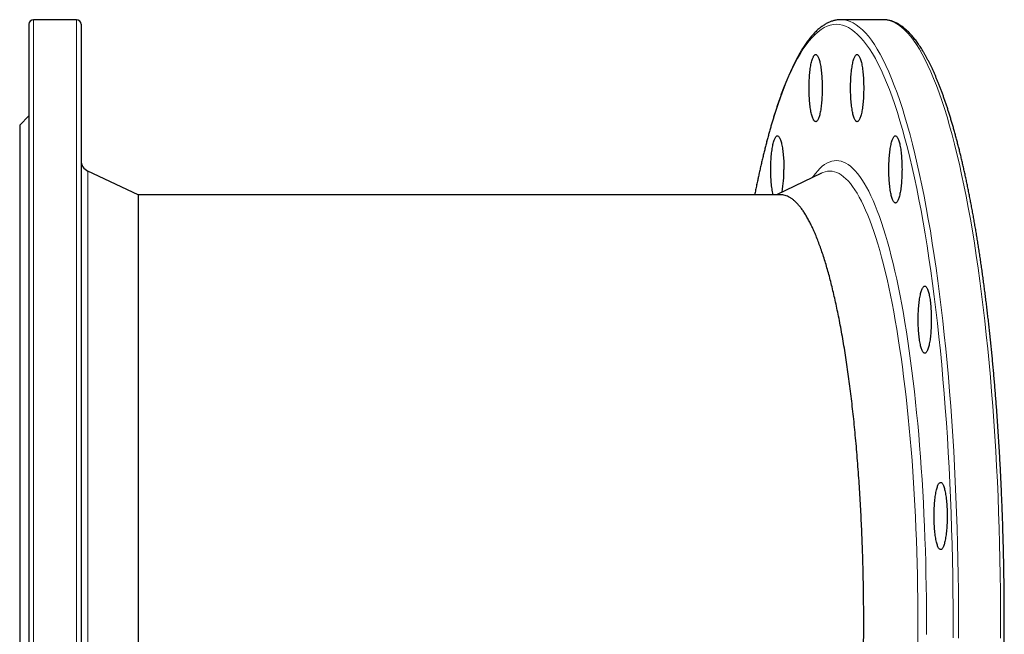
# Model space of a CAD drawing. Header units: millimetres. Extents: x -87 to 1014, y -318 to 879.
# Tile 2 of 3: x -87 to 337, y -63 to 202. Entities that reach past the tile are written whole.
import ezdxf

# ---------------------------------------------------------------- set-up
doc = ezdxf.new("R2010")
doc.units = ezdxf.units.MM

msp = doc.modelspace()

# ---------------------------------------------------------------- linework, layer by layer
at = {"color": 7, "linetype": 'Continuous', "lineweight": 25}
for p, q in [((-83.39, 199.73), (-83.39, -58.27)), ((-62.89, 201.73), (-81.39, 201.73)), ((-60.89, 199.73), (-60.89, -58.27)), ((285.05, 201.73), (266.91, 201.73)), ((285.26, 201.73), (285.05, 201.73)), ((-83.39, 160.23), (-87.39, 156.23)), ((-87.39, 156.23), (-87.39, -58.27)), ((-36.22, 126.23), (-58, 136.39)), ((258.59, 135.55), (239.09, 126.23)), ((240.76, 126.23), (-36.23, 126.23)), ((-87.39, -58.27), (-87.39, -272.77)), ((-83.39, -58.27), (-83.39, -316.27)), ((-60.89, -58.27), (-60.89, -316.27))]:
    msp.add_line(p, q, dxfattribs=at)
at = {"color": 8, "linetype": 'Continuous', "lineweight": 18}
for p, q in [((-81.39, 201.73), (-81.39, -58.27)), ((-62.89, 201.73), (-62.89, -58.27)), ((-58, 136.39), (-58, -58.27)), ((-81.39, -58.27), (-81.39, -318.27)), ((-62.89, -58.27), (-62.89, -318.27)), ((-58, -58.27), (-58, -252.92))]:
    msp.add_line(p, q, dxfattribs=at)
at = {"color": 8, "linetype": 'Continuous', "lineweight": 18, "flags": 128}
for points in [[(315.26, -65.02), (315.28, -58.27), (315.26, -51.51), (315.21, -44.77), (315.13, -38.03), (315, -31.3), (314.85, -24.59), (314.66, -17.91), (314.44, -11.25), (314.18, -4.63), (313.89, 1.96), (313.57, 8.51), (313.21, 15.01), (312.82, 21.46), (312.39, 27.85), (311.94, 34.19), (311.45, 40.46), (310.93, 46.67), (310.38, 52.8), (309.79, 58.86), (309.18, 64.84), (308.54, 70.73), (307.86, 76.54), (307.16, 82.25), (306.43, 87.86), (305.67, 93.38), (304.88, 98.79), (304.06, 104.1), (303.22, 109.29), (302.35, 114.37), (301.46, 119.33), (300.54, 124.16), (299.59, 128.88), (298.63, 133.46), (297.64, 137.92), (296.62, 142.24), (295.59, 146.42), (294.53, 150.46), (293.46, 154.36), (292.36, 158.11), (291.25, 161.71), (290.11, 165.17), (288.96, 168.47), (287.8, 171.61), (286.62, 174.6), (285.42, 177.43), (284.21, 180.09), (282.99, 182.6), (281.75, 184.93), (280.5, 187.1), (279.24, 189.11), (277.97, 190.94), (276.7, 192.6), (275.41, 194.09), (274.12, 195.41), (272.82, 196.56), (271.52, 197.52), (270.21, 198.32), (268.9, 198.94), (267.58, 199.38), (266.26, 199.64), (264.95, 199.73), (263.63, 199.64), (262.31, 199.38), (261, 198.94), (259.69, 198.32), (258.38, 197.52), (257.07, 196.56), (255.77, 195.41), (254.48, 194.09), (253.2, 192.6), (251.92, 190.94), (250.65, 189.11), (249.39, 187.1), (248.15, 184.93), (246.91, 182.6), (245.69, 180.09), (244.47, 177.43), (243.28, 174.6), (242.1, 171.61), (240.93, 168.47), (239.78, 165.17), (238.65, 161.71), (237.53, 158.11), (236.44, 154.36), (235.36, 150.46), (234.31, 146.42), (233.27, 142.24), (232.26, 137.92), (231.27, 133.46), (230.3, 128.88), (229.76, 126.23)], [(317.61, -65.07), (317.63, -58.27), (317.61, -51.46), (317.56, -44.66), (317.48, -37.87), (317.35, -31.09), (317.2, -24.33), (317.01, -17.6), (316.78, -10.89), (316.52, -4.21), (316.23, 2.43), (315.9, 9.02), (315.54, 15.58), (315.15, 22.08), (314.72, 28.52), (314.26, 34.91), (313.77, 41.23), (313.25, 47.48), (312.69, 53.66), (312.1, 59.77), (311.49, 65.79), (310.84, 71.73), (310.16, 77.58), (309.45, 83.34), (308.71, 89), (307.95, 94.56), (307.15, 100.01), (306.33, 105.35), (305.48, 110.59), (304.6, 115.71), (303.7, 120.7), (302.78, 125.58), (301.82, 130.33), (300.85, 134.95), (299.85, 139.44), (298.83, 143.79), (297.79, 148), (296.72, 152.08), (295.64, 156), (294.53, 159.79), (293.41, 163.42), (292.27, 166.9), (291.11, 170.22), (289.94, 173.39), (288.75, 176.4), (287.54, 179.25), (286.32, 181.94), (285.09, 184.46), (283.84, 186.82), (282.58, 189.01), (281.32, 191.02), (280.04, 192.87), (278.75, 194.55), (277.45, 196.05), (276.15, 197.38), (274.84, 198.53), (273.53, 199.51), (272.21, 200.31), (270.89, 200.93), (269.56, 201.38), (268.24, 201.64), (267.11, 201.73)], [(335.76, -65.07), (335.78, -58.27), (335.76, -51.46), (335.71, -44.66), (335.62, -37.87), (335.5, -31.09), (335.34, -24.33), (335.15, -17.6), (334.93, -10.89), (334.67, -4.21), (334.38, 2.43), (334.05, 9.02), (333.69, 15.58), (333.29, 22.08), (332.87, 28.52), (332.41, 34.91), (331.92, 41.23), (331.39, 47.48), (330.84, 53.66), (330.25, 59.77), (329.63, 65.79), (328.98, 71.73), (328.3, 77.58), (327.59, 83.34), (326.86, 89), (326.09, 94.56), (325.3, 100.01), (324.47, 105.35), (323.62, 110.59), (322.75, 115.71), (321.85, 120.7), (320.92, 125.58), (319.97, 130.33), (318.99, 134.95), (318, 139.44), (316.97, 143.79), (315.93, 148), (314.87, 152.08), (313.78, 156), (312.68, 159.79), (311.56, 163.42), (310.42, 166.9), (309.26, 170.22), (308.08, 173.39), (306.89, 176.4), (305.68, 179.25), (304.46, 181.94), (303.23, 184.46), (301.99, 186.82), (300.73, 189.01), (299.46, 191.02), (298.18, 192.87), (296.89, 194.55), (295.6, 196.05), (294.3, 197.38), (292.99, 198.53), (291.67, 199.51), (290.36, 200.31), (289.03, 200.93), (287.71, 201.38), (286.38, 201.64), (285.26, 201.73)], [(303.79, -63.48), (303.81, -58.27), (303.79, -53.05), (303.75, -47.84), (303.69, -42.64), (303.59, -37.45), (303.47, -32.27), (303.33, -27.11), (303.16, -21.97), (302.96, -16.86), (302.73, -11.77), (302.48, -6.72), (302.21, -1.7), (301.9, 3.28), (301.58, 8.22), (301.23, 13.11), (300.85, 17.96), (300.45, 22.75), (300.02, 27.48), (299.57, 32.16), (299.1, 36.77), (298.6, 41.32), (298.08, 45.81), (297.54, 50.22), (296.97, 54.55), (296.39, 58.81), (295.78, 62.99), (295.15, 67.08), (294.5, 71.09), (293.83, 75.01), (293.13, 78.84), (292.42, 82.58), (291.7, 86.22), (290.95, 89.75), (290.18, 93.19), (289.4, 96.53), (288.6, 99.76), (287.79, 102.88), (286.96, 105.89), (286.11, 108.78), (285.25, 111.56), (284.38, 114.23), (283.49, 116.78), (282.59, 119.21), (281.68, 121.51), (280.75, 123.7), (279.82, 125.75), (278.87, 127.69), (277.92, 129.49), (276.96, 131.17), (275.98, 132.71), (275, 134.13), (274.02, 135.41), (273.03, 136.56), (272.03, 137.58), (271.03, 138.46), (270.02, 139.21), (269.01, 139.83), (268, 140.3), (266.98, 140.64), (265.96, 140.85), (264.95, 140.92), (263.93, 140.85), (262.91, 140.64), (261.9, 140.3), (260.89, 139.83), (259.88, 139.21), (258.87, 138.46), (257.87, 137.58), (256.87, 136.56), (255.88, 135.41), (254.89, 134.13), (254.51, 133.6)], [(300.04, -68.46), (300.08, -63.36), (300.09, -58.27), (300.08, -53.17), (300.04, -48.08), (299.97, -43), (299.88, -37.92), (299.77, -32.86), (299.62, -27.82), (299.46, -22.8), (299.26, -17.8), (299.04, -12.83), (298.8, -7.89), (298.53, -2.98), (298.23, 1.88), (297.91, 6.71), (297.57, 11.49), (297.2, 16.22), (296.81, 20.9), (296.39, 25.53), (295.95, 30.1), (295.49, 34.61), (295, 39.06), (294.49, 43.44), (293.96, 47.75), (293.41, 51.98), (292.84, 56.15), (292.24, 60.23), (291.63, 64.23), (290.99, 68.15), (290.34, 71.98), (289.66, 75.72), (288.97, 79.37), (288.26, 82.93), (287.53, 86.39), (286.78, 89.75), (286.01, 93.01), (285.23, 96.16), (284.44, 99.21), (283.63, 102.15), (282.8, 104.98), (281.96, 107.7), (281.1, 110.31), (280.24, 112.8), (279.36, 115.17), (278.46, 117.42), (277.56, 119.56), (276.65, 121.57), (275.72, 123.46), (274.79, 125.22), (273.85, 126.86), (272.9, 128.37), (271.94, 129.75), (270.98, 131.01), (270.01, 132.13), (269.04, 133.13), (268.06, 133.99), (267.07, 134.72), (266.09, 135.32), (265.1, 135.79), (264.1, 136.12), (263.11, 136.32), (262.12, 136.39), (261.12, 136.32), (260.13, 136.12), (259.14, 135.79), (258.59, 135.55)]]:
    msp.add_lwpolyline(points, dxfattribs=at)
at = {"color": 7, "linetype": 'Continuous', "lineweight": 25, "flags": 128}
for points in [[(267.11, 201.73), (266.91, 201.73), (266.71, 201.73)], [(258.83, 172.22), (258.83, 171.44), (258.82, 170.66), (258.8, 169.89), (258.77, 169.13), (258.73, 168.37), (258.69, 167.62), (258.63, 166.89), (258.57, 166.18), (258.51, 165.48), (258.43, 164.8), (258.35, 164.14), (258.26, 163.51), (258.17, 162.9), (258.07, 162.31), (257.96, 161.76), (257.85, 161.23), (257.73, 160.74), (257.61, 160.28), (257.48, 159.86), (257.35, 159.47), (257.22, 159.12), (257.08, 158.8), (256.93, 158.53), (256.79, 158.29), (256.64, 158.09), (256.49, 157.94), (256.34, 157.82), (256.19, 157.75), (256.04, 157.72), (255.89, 157.73), (255.74, 157.78), (255.59, 157.87), (255.44, 158.01), (255.29, 158.19), (255.14, 158.4), (255, 158.66), (254.86, 158.95), (254.72, 159.29), (254.59, 159.66), (254.46, 160.07), (254.33, 160.51), (254.21, 160.98), (254.1, 161.49), (253.99, 162.03), (253.89, 162.6), (253.79, 163.2), (253.7, 163.82), (253.61, 164.47), (253.53, 165.14), (253.46, 165.82), (253.4, 166.53), (253.34, 167.26), (253.3, 168), (253.26, 168.75), (253.22, 169.51), (253.2, 170.28), (253.18, 171.05), (253.18, 171.83), (253.18, 172.61), (253.18, 173.38), (253.2, 174.16), (253.22, 174.93), (253.26, 175.69), (253.3, 176.44), (253.34, 177.18), (253.4, 177.9), (253.46, 178.61), (253.53, 179.3), (253.61, 179.97), (253.7, 180.61), (253.79, 181.23), (253.89, 181.83), (253.99, 182.4), (254.1, 182.94), (254.21, 183.45), (254.33, 183.92), (254.46, 184.37), (254.59, 184.77), (254.72, 185.14), (254.86, 185.48), (255, 185.77), (255.14, 186.03), (255.29, 186.25), (255.44, 186.42), (255.59, 186.56), (255.74, 186.65), (255.89, 186.7), (256.04, 186.71), (256.19, 186.68), (256.34, 186.61), (256.49, 186.5), (256.64, 186.34), (256.79, 186.14), (256.93, 185.91), (257.08, 185.63), (257.22, 185.32), (257.35, 184.96), (257.48, 184.57), (257.61, 184.15), (257.73, 183.69), (257.85, 183.2), (257.96, 182.67), (258.07, 182.12), (258.17, 181.54), (258.26, 180.93), (258.35, 180.29), (258.43, 179.63), (258.51, 178.95), (258.57, 178.26), (258.63, 177.54), (258.69, 176.81), (258.73, 176.06), (258.77, 175.31), (258.8, 174.54), (258.82, 173.77), (258.83, 172.99), (258.83, 172.22)], [(276.72, 172.22), (276.72, 171.44), (276.7, 170.66), (276.68, 169.89), (276.66, 169.13), (276.62, 168.37), (276.57, 167.62), (276.52, 166.89), (276.46, 166.18), (276.4, 165.48), (276.32, 164.8), (276.24, 164.14), (276.15, 163.51), (276.06, 162.9), (275.96, 162.31), (275.85, 161.76), (275.74, 161.23), (275.62, 160.74), (275.5, 160.28), (275.37, 159.86), (275.24, 159.47), (275.1, 159.12), (274.97, 158.8), (274.82, 158.53), (274.68, 158.29), (274.53, 158.09), (274.38, 157.94), (274.23, 157.82), (274.08, 157.75), (273.93, 157.72), (273.78, 157.73), (273.63, 157.78), (273.48, 157.87), (273.33, 158.01), (273.18, 158.19), (273.03, 158.4), (272.89, 158.66), (272.75, 158.95), (272.61, 159.29), (272.48, 159.66), (272.35, 160.07), (272.22, 160.51), (272.1, 160.98), (271.99, 161.49), (271.88, 162.03), (271.77, 162.6), (271.68, 163.2), (271.59, 163.82), (271.5, 164.47), (271.42, 165.14), (271.35, 165.82), (271.29, 166.53), (271.23, 167.26), (271.19, 168), (271.14, 168.75), (271.11, 169.51), (271.09, 170.28), (271.07, 171.05), (271.06, 171.83), (271.06, 172.61), (271.07, 173.38), (271.09, 174.16), (271.11, 174.93), (271.14, 175.69), (271.19, 176.44), (271.23, 177.18), (271.29, 177.9), (271.35, 178.61), (271.42, 179.3), (271.5, 179.97), (271.59, 180.61), (271.68, 181.23), (271.77, 181.83), (271.88, 182.4), (271.99, 182.94), (272.1, 183.45), (272.22, 183.92), (272.35, 184.37), (272.48, 184.77), (272.61, 185.14), (272.75, 185.48), (272.89, 185.77), (273.03, 186.03), (273.18, 186.25), (273.33, 186.42), (273.48, 186.56), (273.63, 186.65), (273.78, 186.7), (273.93, 186.71), (274.08, 186.68), (274.23, 186.61), (274.38, 186.5), (274.53, 186.34), (274.68, 186.14), (274.82, 185.91), (274.97, 185.63), (275.1, 185.32), (275.24, 184.96), (275.37, 184.57), (275.5, 184.15), (275.62, 183.69), (275.74, 183.2), (275.85, 182.67), (275.96, 182.12), (276.06, 181.54), (276.15, 180.93), (276.24, 180.29), (276.32, 179.63), (276.4, 178.95), (276.46, 178.26), (276.52, 177.54), (276.57, 176.81), (276.62, 176.06), (276.66, 175.31), (276.68, 174.54), (276.7, 173.77), (276.72, 172.99), (276.72, 172.22)], [(237.61, 126.23), (237.57, 126.4), (237.46, 126.94), (237.36, 127.51), (237.26, 128.11), (237.17, 128.73), (237.09, 129.38), (237.01, 130.05), (236.94, 130.74), (236.87, 131.44), (236.82, 132.17), (236.77, 132.91), (236.73, 133.66), (236.7, 134.42), (236.67, 135.19), (236.66, 135.96), (236.65, 136.74), (236.65, 137.52), (236.66, 138.29), (236.67, 139.07), (236.7, 139.84), (236.73, 140.6), (236.77, 141.35), (236.82, 142.09), (236.87, 142.81), (236.94, 143.52), (237.01, 144.21), (237.09, 144.88), (237.17, 145.52), (237.26, 146.15), (237.36, 146.74), (237.46, 147.31), (237.57, 147.85), (237.69, 148.36), (237.81, 148.83), (237.93, 149.28), (238.06, 149.68), (238.2, 150.06), (238.33, 150.39), (238.47, 150.68), (238.62, 150.94), (238.76, 151.16), (238.91, 151.33), (239.06, 151.47), (239.21, 151.56), (239.36, 151.62), (239.51, 151.63), (239.67, 151.59), (239.82, 151.52), (239.97, 151.41), (240.12, 151.25), (240.26, 151.05), (240.41, 150.82), (240.55, 150.54), (240.69, 150.23), (240.82, 149.87), (240.96, 149.48), (241.08, 149.06), (241.21, 148.6), (241.32, 148.11), (241.44, 147.58), (241.54, 147.03), (241.64, 146.45), (241.74, 145.84), (241.83, 145.2), (241.91, 144.54), (241.98, 143.87), (242.05, 143.17), (242.11, 142.45), (242.16, 141.72), (242.2, 140.97), (242.24, 140.22), (242.27, 139.45), (242.29, 138.68), (242.3, 137.91), (242.31, 137.13), (242.31, 137.13)], [(293.25, 137.13), (293.24, 136.35), (293.23, 135.57), (293.21, 134.8), (293.18, 134.04), (293.15, 133.28), (293.1, 132.54), (293.05, 131.8), (292.99, 131.09), (292.92, 130.39), (292.85, 129.71), (292.77, 129.05), (292.68, 128.42), (292.59, 127.81), (292.48, 127.22), (292.38, 126.67), (292.27, 126.15), (292.15, 125.65), (292.03, 125.19), (291.9, 124.77), (291.77, 124.38), (291.63, 124.03), (291.49, 123.71), (291.35, 123.44), (291.21, 123.2), (291.06, 123), (290.91, 122.85), (290.76, 122.73), (290.61, 122.66), (290.46, 122.63), (290.3, 122.64), (290.15, 122.69), (290, 122.78), (289.85, 122.92), (289.7, 123.1), (289.56, 123.31), (289.41, 123.57), (289.27, 123.86), (289.14, 124.2), (289, 124.57), (288.87, 124.98), (288.75, 125.42), (288.63, 125.89), (288.51, 126.4), (288.4, 126.94), (288.3, 127.51), (288.2, 128.11), (288.11, 128.73), (288.03, 129.38), (287.95, 130.05), (287.88, 130.74), (287.82, 131.44), (287.76, 132.17), (287.71, 132.91), (287.67, 133.66), (287.64, 134.42), (287.61, 135.19), (287.6, 135.96), (287.59, 136.74), (287.59, 137.52), (287.6, 138.29), (287.61, 139.07), (287.64, 139.84), (287.67, 140.6), (287.71, 141.35), (287.76, 142.09), (287.82, 142.81), (287.88, 143.52), (287.95, 144.21), (288.03, 144.88), (288.11, 145.52), (288.2, 146.15), (288.3, 146.74), (288.4, 147.31), (288.51, 147.85), (288.63, 148.36), (288.75, 148.83), (288.87, 149.28), (289, 149.68), (289.14, 150.06), (289.27, 150.39), (289.41, 150.68), (289.56, 150.94), (289.7, 151.16), (289.85, 151.33), (290, 151.47), (290.15, 151.56), (290.3, 151.62), (290.46, 151.63), (290.61, 151.59), (290.76, 151.52), (290.91, 151.41), (291.06, 151.25), (291.21, 151.05), (291.35, 150.82), (291.49, 150.54), (291.63, 150.23), (291.77, 149.87), (291.9, 149.48), (292.03, 149.06), (292.15, 148.6), (292.27, 148.11), (292.38, 147.58), (292.48, 147.03), (292.59, 146.45), (292.68, 145.84), (292.77, 145.2), (292.85, 144.54), (292.92, 143.87), (292.99, 143.17), (293.05, 142.45), (293.1, 141.72), (293.15, 140.97), (293.18, 140.22), (293.21, 139.45), (293.23, 138.68), (293.24, 137.91), (293.25, 137.13)], [(305.9, 72.29), (305.89, 71.51), (305.88, 70.74), (305.86, 69.96), (305.83, 69.2), (305.79, 68.44), (305.75, 67.7), (305.7, 66.97), (305.64, 66.25), (305.57, 65.55), (305.5, 64.87), (305.42, 64.21), (305.33, 63.58), (305.23, 62.97), (305.13, 62.39), (305.03, 61.83), (304.91, 61.31), (304.8, 60.82), (304.67, 60.36), (304.55, 59.93), (304.42, 59.54), (304.28, 59.19), (304.14, 58.88), (304, 58.6), (303.85, 58.36), (303.71, 58.17), (303.56, 58.01), (303.41, 57.9), (303.26, 57.82), (303.11, 57.79), (302.95, 57.8), (302.8, 57.85), (302.65, 57.95), (302.5, 58.08), (302.35, 58.26), (302.21, 58.48), (302.06, 58.73), (301.92, 59.03), (301.79, 59.36), (301.65, 59.73), (301.52, 60.14), (301.4, 60.58), (301.28, 61.06), (301.16, 61.57), (301.05, 62.11), (300.95, 62.68), (300.85, 63.27), (300.76, 63.89), (300.68, 64.54), (300.6, 65.21), (300.53, 65.9), (300.46, 66.61), (300.41, 67.33), (300.36, 68.07), (300.32, 68.82), (300.29, 69.58), (300.26, 70.35), (300.25, 71.12), (300.24, 71.9), (300.24, 72.68), (300.25, 73.46), (300.26, 74.23), (300.29, 75), (300.32, 75.76), (300.36, 76.51), (300.41, 77.25), (300.46, 77.97), (300.53, 78.68), (300.6, 79.37), (300.68, 80.04), (300.76, 80.69), (300.85, 81.31), (300.95, 81.91), (301.05, 82.47), (301.16, 83.01), (301.28, 83.52), (301.4, 84), (301.52, 84.44), (301.65, 84.85), (301.79, 85.22), (301.92, 85.55), (302.06, 85.85), (302.21, 86.1), (302.35, 86.32), (302.5, 86.5), (302.65, 86.63), (302.8, 86.73), (302.95, 86.78), (303.11, 86.79), (303.26, 86.76), (303.41, 86.68), (303.56, 86.57), (303.71, 86.41), (303.85, 86.22), (304, 85.98), (304.14, 85.71), (304.28, 85.39), (304.42, 85.04), (304.55, 84.65), (304.67, 84.22), (304.8, 83.76), (304.91, 83.27), (305.03, 82.75), (305.13, 82.19), (305.23, 81.61), (305.33, 81), (305.42, 80.37), (305.5, 79.71), (305.57, 79.03), (305.64, 78.33), (305.7, 77.61), (305.75, 76.88), (305.79, 76.14), (305.83, 75.38), (305.86, 74.62), (305.88, 73.84), (305.89, 73.07), (305.9, 72.29)], [(312.74, -12.42), (312.74, -13.2), (312.73, -13.98), (312.7, -14.75), (312.68, -15.51), (312.64, -16.27), (312.6, -17.01), (312.54, -17.75), (312.48, -18.46), (312.42, -19.16), (312.34, -19.84), (312.26, -20.5), (312.17, -21.13), (312.08, -21.74), (311.98, -22.33), (311.87, -22.88), (311.76, -23.4), (311.64, -23.9), (311.52, -24.36), (311.39, -24.78), (311.26, -25.17), (311.13, -25.52), (310.99, -25.84), (310.84, -26.11), (310.7, -26.35), (310.55, -26.55), (310.4, -26.7), (310.25, -26.82), (310.1, -26.89), (309.95, -26.92), (309.8, -26.91), (309.65, -26.86), (309.5, -26.76), (309.35, -26.63), (309.2, -26.45), (309.05, -26.24), (308.91, -25.98), (308.77, -25.68), (308.63, -25.35), (308.5, -24.98), (308.37, -24.57), (308.24, -24.13), (308.12, -23.65), (308.01, -23.15), (307.9, -22.61), (307.8, -22.04), (307.7, -21.44), (307.61, -20.82), (307.52, -20.17), (307.44, -19.5), (307.37, -18.81), (307.31, -18.11), (307.25, -17.38), (307.21, -16.64), (307.17, -15.89), (307.13, -15.13), (307.11, -14.36), (307.09, -13.59), (307.08, -12.81), (307.08, -12.03), (307.09, -11.26), (307.11, -10.48), (307.13, -9.71), (307.17, -8.95), (307.21, -8.2), (307.25, -7.46), (307.31, -6.74), (307.37, -6.03), (307.44, -5.34), (307.52, -4.67), (307.61, -4.03), (307.7, -3.4), (307.8, -2.81), (307.9, -2.24), (308.01, -1.7), (308.12, -1.19), (308.24, -0.71), (308.37, -0.27), (308.5, 0.14), (308.63, 0.51), (308.77, 0.84), (308.91, 1.14), (309.05, 1.39), (309.2, 1.61), (309.35, 1.78), (309.5, 1.92), (309.65, 2.01), (309.8, 2.07), (309.95, 2.08), (310.1, 2.04), (310.25, 1.97), (310.4, 1.86), (310.55, 1.7), (310.7, 1.51), (310.84, 1.27), (310.99, 0.99), (311.13, 0.68), (311.26, 0.33), (311.39, -0.06), (311.52, -0.49), (311.64, -0.95), (311.76, -1.44), (311.87, -1.96), (311.98, -2.52), (312.08, -3.1), (312.17, -3.71), (312.26, -4.35), (312.34, -5), (312.42, -5.68), (312.48, -6.38), (312.54, -7.1), (312.6, -7.83), (312.64, -8.58), (312.68, -9.33), (312.7, -10.1), (312.73, -10.87), (312.74, -11.64), (312.74, -12.42)]]:
    msp.add_lwpolyline(points, dxfattribs=at)
at = {"color": 7, "linetype": 'Continuous', "lineweight": 25}
for centre, radius, start, end in [((-81.39, 199.73), 2, 90, 180), ((-62.89, 199.73), 2, 0, 90), ((-55.89, 140.92), 5, 180, 245), ((184.11, 136.61), 58.19, 350.9184, 0.5123)]:
    msp.add_arc(centre, radius, start, end, dxfattribs=at)
for points, knots in [([(266.67, 201.73), (266.62, 201.73), (266.36, 201.73), (265.87, 201.69), (265.21, 201.62), (264.55, 201.5), (263.89, 201.35), (263.23, 201.16), (262.57, 200.94), (261.91, 200.67), (261.25, 200.37), (260.59, 200.03), (259.94, 199.65), (259.28, 199.23), (258.63, 198.77), (257.97, 198.27), (257.32, 197.74), (256.67, 197.16), (256.03, 196.55), (255.38, 195.89), (254.74, 195.2), (254.11, 194.48), (253.48, 193.71), (252.85, 192.91), (252.23, 192.07), (251.61, 191.2), (250.99, 190.29), (250.38, 189.35), (249.78, 188.37), (249.18, 187.36), (248.58, 186.31), (247.99, 185.23), (247.4, 184.11), (246.81, 182.96), (246.23, 181.78), (245.65, 180.56), (245.08, 179.31), (244.51, 178.02), (243.95, 176.71), (243.39, 175.36), (242.83, 173.97), (242.28, 172.56), (241.73, 171.11), (241.18, 169.63), (240.64, 168.12), (240.11, 166.57), (239.57, 165), (239.05, 163.39), (238.52, 161.75), (238, 160.08), (237.49, 158.38), (236.98, 156.65), (236.47, 154.89), (235.97, 153.1), (235.47, 151.28), (234.98, 149.43), (234.49, 147.55), (234.01, 145.64), (233.53, 143.7), (233.05, 141.73), (232.58, 139.74), (232.12, 137.71), (231.66, 135.66), (231.21, 133.58), (230.76, 131.48), (230.31, 129.34), (229.96, 127.59), (229.75, 126.55), (229.69, 126.23)], [0, 0, 0, 0, 0.002819, 0.01706, 0.031312, 0.0456, 0.059948, 0.074379, 0.088911, 0.10356, 0.118335, 0.133244, 0.148287, 0.16346, 0.178755, 0.194162, 0.209667, 0.225256, 0.240915, 0.256628, 0.272384, 0.288171, 0.303978, 0.319799, 0.335625, 0.351452, 0.367274, 0.383089, 0.398895, 0.414691, 0.430476, 0.446249, 0.46201, 0.477759, 0.493496, 0.509223, 0.524938, 0.540642, 0.556337, 0.572021, 0.587697, 0.603364, 0.619022, 0.634673, 0.650317, 0.665953, 0.681584, 0.697207, 0.712826, 0.728438, 0.744046, 0.759648, 0.775246, 0.79084, 0.80643, 0.822015, 0.837597, 0.853176, 0.868752, 0.884324, 0.899894, 0.91546, 0.931024, 0.946586, 0.962146, 0.977703, 0.993258, 1, 1, 1, 1]), ([(285.28, -318.26), (285.34, -318.26), (285.62, -318.26), (286.11, -318.23), (286.78, -318.15), (287.44, -318.03), (288.1, -317.88), (288.76, -317.69), (289.42, -317.46), (290.08, -317.2), (290.73, -316.89), (291.39, -316.55), (292.05, -316.17), (292.71, -315.75), (293.36, -315.29), (294.01, -314.79), (294.67, -314.25), (295.31, -313.68), (295.96, -313.06), (296.6, -312.41), (297.24, -311.71), (297.88, -310.99), (298.51, -310.22), (299.13, -309.42), (299.76, -308.58), (300.38, -307.7), (300.99, -306.79), (301.6, -305.85), (302.21, -304.87), (302.81, -303.85), (303.41, -302.81), (304, -301.72), (304.59, -300.6), (305.17, -299.45), (305.75, -298.27), (306.33, -297.05), (306.9, -295.8), (307.47, -294.51), (308.04, -293.19), (308.6, -291.84), (309.15, -290.46), (309.71, -289.04), (310.26, -287.59), (310.8, -286.11), (311.34, -284.6), (311.88, -283.05), (312.41, -281.47), (312.94, -279.87), (313.46, -278.23), (313.98, -276.56), (314.49, -274.85), (315, -273.12), (315.51, -271.36), (316.01, -269.57), (316.51, -267.75), (317, -265.89), (317.49, -264.01), (317.97, -262.1), (318.45, -260.16), (318.93, -258.19), (319.39, -256.2), (319.86, -254.17), (320.32, -252.12), (320.77, -250.04), (321.22, -247.93), (321.66, -245.8), (322.1, -243.64), (322.54, -241.45), (322.97, -239.24), (323.39, -237), (323.81, -234.74), (324.22, -232.45), (324.63, -230.13), (325.03, -227.79), (325.42, -225.43), (325.81, -223.04), (326.2, -220.63), (326.57, -218.2), (326.95, -215.74), (327.31, -213.26), (327.68, -210.76), (328.03, -208.24), (328.38, -205.7), (328.72, -203.13), (329.06, -200.55), (329.39, -197.94), (329.72, -195.31), (330.03, -192.67), (330.35, -190), (330.65, -187.32), (330.95, -184.62), (331.24, -181.9), (331.53, -179.16), (331.81, -176.4), (332.09, -173.63), (332.35, -170.84), (332.61, -168.04), (332.87, -165.22), (333.12, -162.38), (333.36, -159.53), (333.59, -156.67), (333.82, -153.79), (334.04, -150.89), (334.25, -147.99), (334.46, -145.07), (334.66, -142.14), (334.85, -139.19), (335.04, -136.24), (335.22, -133.27), (335.39, -130.29), (335.56, -127.31), (335.71, -124.31), (335.86, -121.3), (336.01, -118.29), (336.15, -115.26), (336.28, -112.23), (336.4, -109.19), (336.52, -106.14), (336.62, -103.09), (336.73, -100.03), (336.82, -96.96), (336.91, -93.89), (336.99, -90.81), (337.06, -87.73), (337.12, -84.64), (337.18, -81.55), (337.23, -78.46), (337.28, -75.36), (337.31, -72.27), (337.34, -69.16), (337.36, -66.06), (337.38, -62.96), (337.39, -59.85), (337.39, -56.75), (337.38, -53.65), (337.37, -50.54), (337.34, -47.44), (337.31, -44.34), (337.28, -41.24), (337.23, -38.14), (337.18, -35.05), (337.13, -31.96), (337.06, -28.88), (336.99, -25.79), (336.91, -22.72), (336.82, -19.64), (336.73, -16.58), (336.63, -13.52), (336.52, -10.46), (336.4, -7.41), (336.28, -4.37), (336.15, -1.34), (336.01, 1.68), (335.87, 4.7), (335.72, 7.71), (335.56, 10.7), (335.39, 13.69), (335.22, 16.67), (335.04, 19.63), (334.86, 22.59), (334.66, 25.53), (334.46, 28.47), (334.26, 31.38), (334.04, 34.29), (333.82, 37.18), (333.6, 40.06), (333.36, 42.93), (333.12, 45.78), (332.87, 48.62), (332.62, 51.44), (332.36, 54.24), (332.09, 57.03), (331.82, 59.8), (331.54, 62.56), (331.25, 65.3), (330.96, 68.02), (330.66, 70.72), (330.35, 73.4), (330.04, 76.07), (329.72, 78.72), (329.4, 81.34), (329.07, 83.95), (328.73, 86.53), (328.39, 89.1), (328.04, 91.64), (327.68, 94.17), (327.32, 96.67), (326.96, 99.15), (326.58, 101.6), (326.21, 104.04), (325.82, 106.45), (325.43, 108.84), (325.04, 111.2), (324.63, 113.54), (324.23, 115.85), (323.82, 118.14), (323.4, 120.41), (322.98, 122.65), (322.55, 124.86), (322.11, 127.05), (321.68, 129.21), (321.23, 131.34), (320.78, 133.45), (320.33, 135.53), (319.87, 137.58), (319.41, 139.61), (318.94, 141.6), (318.47, 143.57), (317.99, 145.51), (317.5, 147.42), (317.02, 149.3), (316.52, 151.16), (316.03, 152.98), (315.53, 154.77), (315.02, 156.53), (314.51, 158.27), (314, 159.97), (313.48, 161.64), (312.95, 163.28), (312.43, 164.88), (311.89, 166.46), (311.36, 168.01), (310.82, 169.52), (310.28, 171), (309.73, 172.45), (309.18, 173.87), (308.62, 175.25), (308.06, 176.6), (307.49, 177.92), (306.93, 179.21), (306.35, 180.46), (305.78, 181.68), (305.2, 182.86), (304.61, 184.01), (304.03, 185.13), (303.43, 186.22), (302.84, 187.27), (302.24, 188.28), (301.63, 189.26), (301.02, 190.21), (300.41, 191.12), (299.79, 191.99), (299.17, 192.84), (298.54, 193.64), (297.91, 194.41), (297.27, 195.14), (296.63, 195.84), (295.99, 196.5), (295.34, 197.12), (294.68, 197.7), (294.03, 198.25), (293.36, 198.75), (292.7, 199.22), (292.03, 199.64), (291.36, 200.03), (290.69, 200.38), (290.02, 200.68), (289.35, 200.95), (288.68, 201.18), (288.01, 201.37), (287.34, 201.52), (286.68, 201.63), (286.01, 201.7), (285.55, 201.73), (285.31, 201.73), (285.3, 201.73)], [0, 0, 0, 0, 0.0009038, 0.0044175, 0.007934, 0.0114595, 0.0150002, 0.0185614, 0.0221478, 0.0257631, 0.0294098, 0.0330893, 0.0368019, 0.0405465, 0.0443213, 0.0481235, 0.0519497, 0.0557966, 0.0596604, 0.0635378, 0.0674254, 0.0713205, 0.0752208, 0.0791241, 0.0830288, 0.0869335, 0.0908371, 0.094739, 0.0986387, 0.1025357, 0.10643, 0.1103214, 0.1142099, 0.1180955, 0.1219781, 0.125858, 0.1297351, 0.1336097, 0.1374817, 0.1413514, 0.1452188, 0.1490841, 0.1529474, 0.1568087, 0.1606682, 0.164526, 0.1683823, 0.1722369, 0.1760902, 0.1799421, 0.1837928, 0.1876422, 0.1914905, 0.1953378, 0.1991841, 0.2030294, 0.2068738, 0.2107173, 0.2145601, 0.2184021, 0.2222434, 0.2260841, 0.229924, 0.2337634, 0.2376022, 0.2414405, 0.2452782, 0.2491155, 0.2529523, 0.2567887, 0.2606246, 0.2644601, 0.2682953, 0.2721301, 0.2759645, 0.2797987, 0.2836325, 0.287466, 0.2912992, 0.2951322, 0.2989649, 0.3027974, 0.3066296, 0.3104616, 0.3142934, 0.318125, 0.3219564, 0.3257876, 0.3296187, 0.3334495, 0.3372802, 0.3411108, 0.3449412, 0.3487714, 0.3526016, 0.3564315, 0.3602614, 0.3640912, 0.3679208, 0.3717503, 0.3755798, 0.3794091, 0.3832383, 0.3870675, 0.3908966, 0.3947255, 0.3985545, 0.4023833, 0.406212, 0.4100407, 0.4138694, 0.417698, 0.4215265, 0.4253549, 0.4291834, 0.4330117, 0.43684, 0.4406683, 0.4444966, 0.4483248, 0.452153, 0.4559811, 0.4598092, 0.4636373, 0.4674654, 0.4712934, 0.4751214, 0.4789494, 0.4827774, 0.4866054, 0.4904334, 0.4942614, 0.4980893, 0.5019173, 0.5057453, 0.5095732, 0.5134012, 0.5172292, 0.5210572, 0.5248852, 0.5287132, 0.5325412, 0.5363692, 0.5401973, 0.5440254, 0.5478535, 0.5516816, 0.5555098, 0.559338, 0.5631662, 0.5669945, 0.5708228, 0.5746511, 0.5784795, 0.582308, 0.5861365, 0.589965, 0.5937936, 0.5976223, 0.6014511, 0.6052799, 0.6091087, 0.6129377, 0.6167667, 0.6205958, 0.624425, 0.6282543, 0.6320837, 0.6359132, 0.6397428, 0.6435725, 0.6474023, 0.6512323, 0.6550623, 0.6588925, 0.6627229, 0.6665534, 0.670384, 0.6742148, 0.6780457, 0.6818769, 0.6857082, 0.6895397, 0.6933714, 0.6972033, 0.7010354, 0.7048677, 0.7087003, 0.7125331, 0.7163662, 0.7201996, 0.7240332, 0.7278672, 0.7317014, 0.735536, 0.739371, 0.7432063, 0.747042, 0.7508781, 0.7547146, 0.7585516, 0.762389, 0.7662269, 0.7700654, 0.7739044, 0.777744, 0.7815842, 0.785425, 0.7892666, 0.7931088, 0.7969518, 0.8007956, 0.8046403, 0.8084859, 0.8123324, 0.8161799, 0.8200286, 0.8238783, 0.8277293, 0.8315815, 0.8354351, 0.8392902, 0.8431468, 0.847005, 0.8508649, 0.8547266, 0.8585903, 0.862456, 0.8663239, 0.8701941, 0.8740666, 0.8779417, 0.8818194, 0.8856999, 0.8895831, 0.8934693, 0.8973585, 0.9012506, 0.9051456, 0.9090435, 0.912944, 0.9168468, 0.9207515, 0.9246573, 0.9285633, 0.932468, 0.9363698, 0.9402666, 0.9441561, 0.9480354, 0.9519012, 0.9557501, 0.9595782, 0.9633819, 0.9671577, 0.9709027, 0.974615, 0.9782936, 0.9819387, 0.9855518, 0.9891359, 0.9926948, 0.9962335, 0.9997576, 1, 1, 1, 1]), ([(-36.23, 126.22), (-36.23, 126.22), (-36.23, 126.22), (-36.23, 126.06), (-36.23, 125.76), (-36.23, 125.3), (-36.23, 124.69), (-36.23, 123.92), (-36.23, 122.99), (-36.23, 121.93), (-36.23, 120.74), (-36.23, 119.44), (-36.23, 117.99), (-36.22, 116.42), (-36.22, 114.71), (-36.22, 112.87), (-36.22, 110.89), (-36.22, 108.76), (-36.22, 106.45), (-36.22, 103.96), (-36.22, 101.34), (-36.22, 98.63), (-36.22, 95.83), (-36.22, 92.97), (-36.22, 89.99), (-36.22, 86.9), (-36.22, 83.69), (-36.22, 80.38), (-36.22, 76.96), (-36.22, 73.38), (-36.22, 69.63), (-36.22, 65.71), (-36.22, 61.69), (-36.22, 57.63), (-36.22, 53.55), (-36.22, 49.45), (-36.22, 45.27), (-36.22, 41.01), (-36.22, 36.67), (-36.22, 32.26), (-36.22, 27.78), (-36.22, 23.16), (-36.22, 18.39), (-36.22, 13.48), (-36.22, 8.51), (-36.22, 3.57), (-36.22, -1.34), (-36.22, -6.21), (-36.22, -11.13), (-36.22, -16.08), (-36.22, -21.06), (-36.22, -26.06), (-36.22, -31.1), (-36.22, -36.24), (-36.22, -41.48), (-36.22, -46.83), (-36.22, -52.19), (-36.22, -57.46), (-36.22, -62.65), (-36.22, -67.75), (-36.22, -72.84), (-36.22, -77.91), (-36.22, -82.98), (-36.22, -88.02), (-36.22, -93.04), (-36.22, -98.12), (-36.22, -103.26), (-36.22, -108.44), (-36.22, -113.58), (-36.22, -118.59), (-36.22, -123.46), (-36.22, -128.21), (-36.22, -132.9), (-36.22, -137.54), (-36.22, -142.11), (-36.22, -146.62), (-36.22, -151.07), (-36.22, -155.51), (-36.22, -159.96), (-36.22, -164.39), (-36.22, -168.73), (-36.22, -172.91), (-36.22, -176.93), (-36.22, -180.79), (-36.22, -184.55), (-36.22, -188.22), (-36.22, -191.79), (-36.22, -195.26), (-36.22, -198.63), (-36.22, -201.94), (-36.22, -205.19), (-36.22, -208.37), (-36.22, -211.43), (-36.22, -214.31), (-36.22, -217.01), (-36.22, -219.55), (-36.22, -221.97), (-36.22, -224.26), (-36.22, -226.42), (-36.22, -228.46), (-36.22, -230.36), (-36.22, -232.17), (-36.23, -233.86), (-36.23, -235.44), (-36.23, -236.86), (-36.23, -238.11), (-36.23, -239.2), (-36.23, -240.13), (-36.23, -240.93), (-36.23, -241.58), (-36.23, -242.09), (-36.23, -242.47), (-36.23, -242.69), (-36.23, -242.79), (-36.23, -242.76), (-36.23, -242.76)], [0, 0, 0, 0, 0.005828, 0.014628, 0.023428, 0.032224, 0.041473, 0.050726, 0.059978, 0.069227, 0.078024, 0.086823, 0.095623, 0.10442, 0.113216, 0.122016, 0.130816, 0.139612, 0.148861, 0.158114, 0.167366, 0.176615, 0.185412, 0.194211, 0.203011, 0.211808, 0.220604, 0.229404, 0.238204, 0.247, 0.256249, 0.265501, 0.274754, 0.284003, 0.292799, 0.301599, 0.310399, 0.319195, 0.327992, 0.336791, 0.345591, 0.354387, 0.363636, 0.372889, 0.382141, 0.39139, 0.400187, 0.408986, 0.417786, 0.426582, 0.435379, 0.444178, 0.452978, 0.461774, 0.471023, 0.480276, 0.489528, 0.498777, 0.507573, 0.516373, 0.525173, 0.533969, 0.542765, 0.551565, 0.560365, 0.569161, 0.57841, 0.587662, 0.596915, 0.606164, 0.61496, 0.62376, 0.632559, 0.641356, 0.650152, 0.658952, 0.667751, 0.676548, 0.685796, 0.695049, 0.704302, 0.71355, 0.722347, 0.731146, 0.739946, 0.748742, 0.757539, 0.766338, 0.775138, 0.783935, 0.793183, 0.802436, 0.811688, 0.820937, 0.829733, 0.838533, 0.847333, 0.856129, 0.864926, 0.873725, 0.882525, 0.891322, 0.90057, 0.909823, 0.919076, 0.928324, 0.937121, 0.945921, 0.95472, 0.963517, 0.972313, 0.981113, 0.989913, 0.998709, 1, 1, 1, 1]), ([(240.75, -242.75), (240.84, -242.76), (241.25, -242.78), (241.99, -242.68), (242.99, -242.44), (243.98, -242.05), (244.97, -241.52), (245.95, -240.86), (246.94, -240.05), (247.91, -239.11), (248.9, -238), (249.9, -236.74), (250.91, -235.3), (251.91, -233.71), (252.88, -232.01), (253.83, -230.19), (254.75, -228.27), (255.66, -226.22), (256.56, -224.05), (257.45, -221.74), (258.32, -219.32), (259.18, -216.76), (260.05, -214.05), (260.91, -211.16), (261.76, -208.09), (262.6, -204.9), (263.41, -201.63), (264.19, -198.31), (264.93, -194.94), (265.66, -191.46), (266.37, -187.88), (267.06, -184.2), (267.73, -180.42), (268.38, -176.55), (269.01, -172.53), (269.64, -168.34), (270.25, -163.99), (270.84, -159.55), (271.39, -155.1), (271.91, -150.65), (272.39, -146.2), (272.86, -141.68), (273.29, -137.1), (273.71, -132.46), (274.09, -127.76), (274.45, -123.01), (274.8, -118.13), (275.12, -113.11), (275.41, -107.97), (275.68, -102.78), (275.91, -97.65), (276.12, -92.56), (276.29, -87.54), (276.43, -82.49), (276.55, -77.43), (276.64, -72.35), (276.7, -67.26), (276.73, -62.16), (276.74, -56.98), (276.72, -51.7), (276.67, -46.35), (276.58, -41), (276.47, -35.76), (276.34, -30.62), (276.17, -25.59), (275.98, -20.58), (275.77, -15.6), (275.52, -10.66), (275.25, -5.75), (274.96, -0.88), (274.63, 4.03), (274.27, 8.97), (273.87, 13.93), (273.45, 18.84), (273.01, 23.6), (272.55, 28.21), (272.07, 32.68), (271.56, 37.09), (271.04, 41.42), (270.49, 45.67), (269.92, 49.84), (269.33, 53.93), (268.7, 58.01), (268.04, 62.06), (267.35, 66.07), (266.63, 69.98), (265.9, 73.72), (265.17, 77.29), (264.43, 80.7), (263.67, 84), (262.9, 87.2), (262.11, 90.28), (261.3, 93.25), (260.47, 96.1), (259.62, 98.88), (258.73, 101.58), (257.82, 104.19), (256.89, 106.67), (255.97, 108.96), (255.04, 111.09), (254.13, 113.05), (253.2, 114.88), (252.26, 116.57), (251.31, 118.14), (250.36, 119.57), (249.4, 120.86), (248.41, 122.03), (247.4, 123.08), (246.37, 124), (245.34, 124.76), (244.32, 125.35), (243.31, 125.79), (242.31, 126.08), (241.46, 126.22), (240.94, 126.22), (240.76, 126.21)], [0, 0, 0, 0, 0.002174, 0.01097, 0.019769, 0.028569, 0.037365, 0.046161, 0.054961, 0.06376, 0.072556, 0.081805, 0.091057, 0.100309, 0.109558, 0.118354, 0.127154, 0.135953, 0.144749, 0.153545, 0.162345, 0.171144, 0.17994, 0.189189, 0.198441, 0.207694, 0.216942, 0.225738, 0.234538, 0.243337, 0.252133, 0.260929, 0.269729, 0.278528, 0.287324, 0.296573, 0.305825, 0.315077, 0.324326, 0.333122, 0.341921, 0.350721, 0.359517, 0.368313, 0.377112, 0.385912, 0.394708, 0.403956, 0.413208, 0.422461, 0.431709, 0.440505, 0.449304, 0.458104, 0.4669, 0.475696, 0.484495, 0.493295, 0.502091, 0.511339, 0.520591, 0.529844, 0.539092, 0.547888, 0.556687, 0.565487, 0.574283, 0.583079, 0.591878, 0.600678, 0.609474, 0.618722, 0.627974, 0.637226, 0.646475, 0.655271, 0.66407, 0.672869, 0.681666, 0.690462, 0.699261, 0.70806, 0.716856, 0.726105, 0.735357, 0.744609, 0.753858, 0.762654, 0.771453, 0.780252, 0.789048, 0.797844, 0.806644, 0.815443, 0.824239, 0.833488, 0.84274, 0.851992, 0.861241, 0.870037, 0.878836, 0.887636, 0.896432, 0.905228, 0.914027, 0.922827, 0.931623, 0.940871, 0.950124, 0.959376, 0.968624, 0.97742, 0.98622, 0.995019, 1, 1, 1, 1])]:
    msp.add_open_spline(points, degree=3, knots=knots, dxfattribs=at)

doc.saveas('drawing.dxf')
